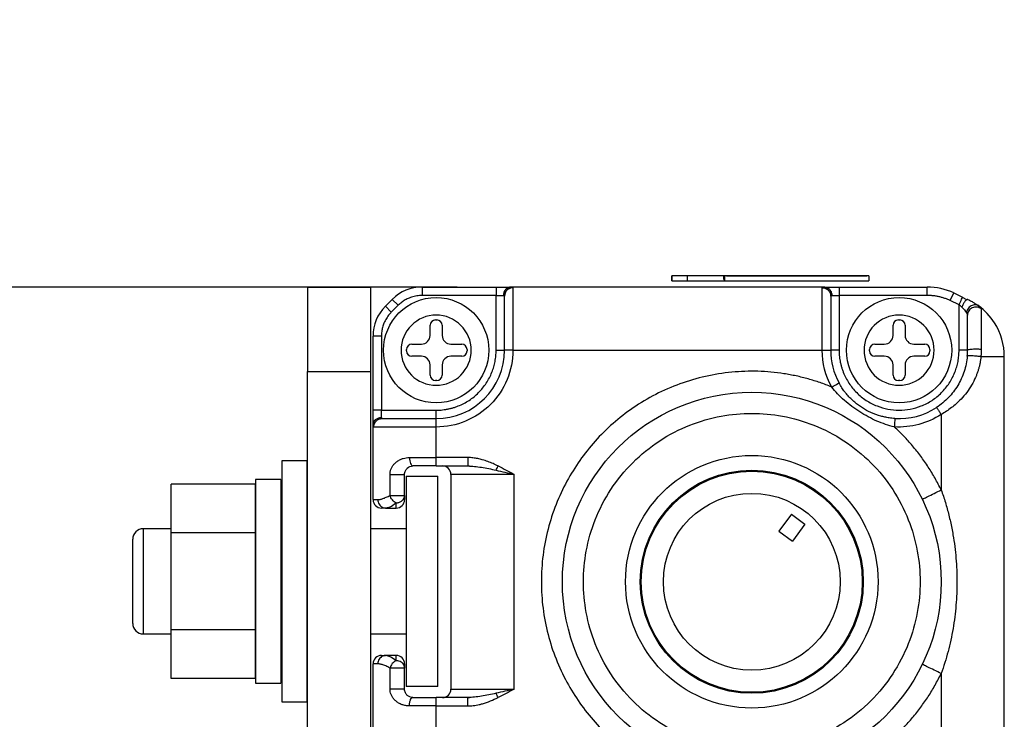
# Model space of a CAD drawing. Header units: inches. Extents: x 0.2 to 10.8, y 0.2 to 8.2.
# Tile 5 of 24: x 2.159 to 3.08, y 1.698 to 2.352. Entities that reach past the tile are written whole.
import ezdxf

# ---------------------------------------------------------------- set-up
doc = ezdxf.new("R2010")
doc.units = ezdxf.units.IN
doc.header["$MEASUREMENT"] = 0
doc.layers.add('DIMENSIONS', color=140, linetype='Continuous', lineweight=25)
doc.styles.add('SLDTEXTSTYLE0', font='TXT', dxfattribs={"width": 0.7})
doc.dimstyles.new('SLDDIMSTYLE4', dxfattribs={"dimtxt": 0.084961, "dimasz": 0.13, "dimexe": 0, "dimexo": 0.0625, "dimgap": 0.02124, "dimtad": 0, "dimtih": 1, "dimtoh": 1, "dimlfac": 2, "dimrnd": 1e-09, "dimzin": 4, "dimdsep": 46, "dimtxsty": 'SLDTEXTSTYLE0', "dimsah": 1, "dimcen": 0.09, "dimadec": 0, "dimazin": 1, "dimtfac": 1, "dimtmove": 0, "dimatfit": 0, "dimfxl": 0, "dimfrac": 2, "dimtolj": 1, "dimtzin": 12, "dimarcsym": 0})

# ---------------------------------------------------------------- blocks, each defined once
blk = doc.blocks.new('_D_4')
at = {"layer": 'DIMENSIONS'}
for p, q in [((1.65972, 2.10179), (1.65972, 2.35179)), ((2.56874, 2.10179), (1.53472, 2.10179)), ((1.53348, 1.85828), (1.50495, 1.85828)), ((1.50495, 1.85828), (1.50495, 1.72324)), ((1.78595, 1.85828), (1.81448, 1.85828)), ((1.81448, 1.85828), (1.81448, 1.72324)), ((1.50495, 1.72324), (1.53348, 1.72324)), ((1.81448, 1.72324), (1.78595, 1.72324)), ((2.56874, 1.5506), (1.53472, 1.5506)), ((1.65972, 1.5506), (1.65972, 1.3006))]:
    blk.add_line(p, q, dxfattribs=at)
for points in [[(1.65972, 2.10179), (1.67972, 2.23179), (1.63972, 2.23179)], [(1.65972, 1.5506), (1.63972, 1.4206), (1.67972, 1.4206)]]:
    blk.add_solid(points, dxfattribs=at)
at = {"layer": 'DIMENSIONS', "char_height": 0.083333, "attachment_point": 1, "style": 'SLDTEXTSTYLE0'}
for s, insert in [('1.10', (1.53348, 1.98472)), ('28.0', (1.53348, 1.83067))]:
    blk.add_mtext(s, dxfattribs=dict(at, insert=insert))

msp = doc.modelspace()

# ---------------------------------------------------------------- linework, layer by layer
for p, q in [((2.76936, 2.10765), (2.76936, 2.11213)), ((2.76951, 2.11213), (2.76936, 2.11213)), ((2.76951, 2.11213), (2.76951, 2.10765)), ((2.78384, 2.11213), (2.76951, 2.11213)), ((2.78384, 2.11213), (2.78384, 2.10765)), ((2.81803, 2.11213), (2.78384, 2.11213)), ((2.81803, 2.10884), (2.81803, 2.11225)), ((2.95377, 2.11225), (2.81803, 2.11225)), ((2.81902, 2.10765), (2.81902, 2.11213)), ((2.95377, 2.11213), (2.81902, 2.11213)), ((2.82049, 2.11221), (2.82049, 2.11213)), ((2.8207, 2.11221), (2.82049, 2.11221)), ((2.8207, 2.11221), (2.8207, 2.11213)), ((2.8207, 2.11221), (2.95184, 2.11221)), ((2.95184, 2.11221), (2.95184, 2.11213)), ((2.95377, 2.11213), (2.95377, 2.11225)), ((2.95377, 2.11213), (2.95377, 2.10765)), ((2.42858, 2.10169), (2.48764, 2.10169)), ((2.42858, 2.10169), (2.42858, 2.02295)), ((2.48764, 2.10169), (2.48764, 2.02295)), ((2.53578, 2.10179), (2.53578, 2.09391)), ((2.53578, 2.10179), (2.60511, 2.10179)), ((2.60511, 2.10179), (2.60511, 2.09391)), ((2.61765, 2.10106), (2.61623, 2.10124)), ((2.91233, 2.10179), (2.61874, 2.10179)), ((2.62085, 2.10108), (2.62085, 2.04273)), ((2.76951, 2.10765), (2.76936, 2.10765)), ((2.76951, 2.10765), (2.78384, 2.10765)), ((2.78384, 2.10765), (2.81902, 2.10765)), ((2.81803, 2.10884), (2.81902, 2.10884)), ((2.81902, 2.10765), (2.95377, 2.10765)), ((2.91022, 2.04273), (2.91022, 2.10108)), ((2.91484, 2.10123), (2.91344, 2.10106)), ((2.92597, 2.10179), (2.92597, 2.09391)), ((2.92597, 2.10179), (3.00835, 2.10179)), ((3.00835, 2.09391), (3.00835, 2.10179)), ((2.60511, 2.09391), (2.53578, 2.09391)), ((2.60511, 2.04273), (2.60511, 2.09391)), ((2.60511, 2.09391), (2.61193, 2.09391)), ((2.61332, 2.0967), (2.61356, 2.09624)), ((2.91752, 2.09622), (2.91777, 2.09666)), ((2.91915, 2.09391), (2.92597, 2.09391)), ((2.92597, 2.09391), (2.92597, 2.04273)), ((3.00835, 2.09391), (2.92597, 2.09391)), ((3.02998, 2.08912), (3.03331, 2.09625)), ((3.03331, 2.09625), (3.0415, 2.09243)), ((3.04129, 2.09197), (3.0415, 2.09243)), ((3.04536, 2.08993), (3.0413, 2.09206)), ((3.04536, 2.08993), (3.0413, 2.09206)), ((2.50794, 2.09025), (2.50148, 2.08379)), ((2.50705, 2.07822), (2.50148, 2.08379)), ((2.51351, 2.08469), (2.50705, 2.07822)), ((2.51351, 2.08469), (2.50794, 2.09025)), ((3.03818, 2.08529), (3.02998, 2.08912)), ((3.03818, 2.04273), (3.03818, 2.08529)), ((3.05746, 2.08329), (3.05561, 2.08469)), ((3.04603, 2.07553), (3.04628, 2.07725)), ((2.54338, 2.05656), (2.54338, 2.0661)), ((2.5483, 2.07103), (2.54971, 2.07103)), ((2.55463, 2.0661), (2.55463, 2.05656)), ((2.97645, 2.05656), (2.97645, 2.0661)), ((2.98137, 2.07103), (2.98278, 2.07103)), ((2.9877, 2.0661), (2.9877, 2.05656)), ((2.49782, 2.05595), (2.48995, 2.05595)), ((2.48995, 1.98663), (2.48995, 2.05595)), ((2.49782, 2.05595), (2.49782, 1.98663)), ((2.52622, 2.04836), (2.53517, 2.04836)), ((2.56283, 2.04836), (2.57297, 2.04836)), ((2.95929, 2.04836), (2.96824, 2.04836)), ((2.9959, 2.04836), (3.00604, 2.04836)), ((2.5213, 2.04202), (2.5213, 2.04344)), ((2.53517, 2.0371), (2.52622, 2.0371)), ((2.57297, 2.0371), (2.56283, 2.0371)), ((2.57789, 2.04344), (2.57789, 2.04202)), ((2.60511, 2.04273), (2.61298, 2.04273)), ((2.62085, 2.04273), (2.61298, 2.04273)), ((2.62085, 2.04273), (2.91022, 2.04273)), ((2.91022, 2.04273), (2.9181, 2.04273)), ((2.92597, 2.04273), (2.9181, 2.04273)), ((2.95437, 2.04202), (2.95437, 2.04344)), ((2.96824, 2.0371), (2.95929, 2.0371)), ((3.00604, 2.0371), (2.9959, 2.0371)), ((3.01096, 2.04344), (3.01096, 2.04202)), ((3.04605, 2.04273), (3.03818, 2.04273)), ((3.0805, 1.61576), (3.0805, 2.03663)), ((2.54338, 2.01936), (2.54338, 2.0289)), ((2.55463, 2.0289), (2.55463, 2.01936)), ((2.97645, 2.01936), (2.97645, 2.0289)), ((2.9877, 2.0289), (2.9877, 2.01936)), ((2.42858, 1.64893), (2.42858, 2.02295)), ((2.42858, 2.02295), (2.48764, 2.02295)), ((2.48764, 2.02295), (2.48764, 1.62925)), ((2.54971, 2.01443), (2.5483, 2.01443)), ((2.98278, 2.01443), (2.98137, 2.01443)), ((2.49782, 1.98663), (2.48995, 1.98663)), ((2.49782, 1.98663), (2.549, 1.98663)), ((2.49782, 1.97981), (2.49782, 1.98663)), ((2.549, 1.97875), (2.549, 1.98663)), ((3.02144, 1.98263), (3.02144, 1.912)), ((2.48995, 1.90297), (2.48995, 1.97299)), ((2.49004, 1.97215), (2.48995, 1.97299)), ((2.49049, 1.9755), (2.49067, 1.97409)), ((2.49555, 1.97819), (2.49505, 1.97843)), ((2.49552, 1.97817), (2.49843, 1.97875)), ((2.549, 1.97088), (2.549, 1.97875)), ((2.549, 1.97088), (2.49065, 1.97088)), ((2.549, 1.94234), (2.549, 1.97088)), ((2.42793, 1.93915), (2.40463, 1.93915)), ((2.40463, 1.93915), (2.40463, 1.71406)), ((2.42793, 1.93915), (2.42793, 1.71406)), ((2.52402, 1.94234), (2.549, 1.94234)), ((2.57871, 1.94234), (2.549, 1.94234)), ((2.549, 1.93446), (2.549, 1.94234)), ((2.549, 1.93446), (2.57871, 1.93446)), ((2.57856, 1.935), (2.58182, 1.93436)), ((2.50585, 1.90691), (2.50585, 1.92659)), ((2.50585, 1.92659), (2.51948, 1.92659)), ((2.51948, 1.90691), (2.51948, 1.92659)), ((2.62184, 1.92659), (2.56278, 1.92659)), ((2.56278, 1.92659), (2.56278, 1.7258)), ((2.62184, 1.7258), (2.62184, 1.92659)), ((2.37975, 1.91752), (2.30101, 1.91752)), ((2.30101, 1.87206), (2.30101, 1.91752)), ((2.37975, 1.91752), (2.37975, 1.87206)), ((2.40376, 1.92183), (2.38009, 1.92183)), ((2.38009, 1.92183), (2.38009, 1.73137)), ((2.40376, 1.92183), (2.40376, 1.8266)), ((2.5211, 1.92503), (2.55063, 1.92503)), ((2.5211, 1.92503), (2.5211, 1.72818)), ((2.55063, 1.72818), (2.55063, 1.92503)), ((2.50585, 1.90691), (2.51948, 1.90691)), ((2.48995, 1.90297), (2.49449, 1.90297)), ((2.49902, 1.89565), (2.50231, 1.89526)), ((2.50176, 1.89509), (2.50277, 1.8954)), ((2.50176, 1.89509), (2.5116, 1.89509)), ((2.88128, 1.88942), (2.86957, 1.8736)), ((2.88128, 1.88942), (2.89394, 1.88006)), ((2.89394, 1.88006), (2.88223, 1.86423)), ((2.30101, 1.87581), (2.27504, 1.87581)), ((2.27504, 1.87581), (2.27504, 1.77739)), ((2.37975, 1.87206), (2.30101, 1.87206)), ((2.30101, 1.78114), (2.30101, 1.87206)), ((2.38009, 1.87581), (2.37975, 1.87581)), ((2.37975, 1.87206), (2.37975, 1.78114)), ((2.40463, 1.87581), (2.40376, 1.87581)), ((2.42858, 1.87581), (2.42793, 1.87581)), ((2.5211, 1.87581), (2.48764, 1.87581)), ((2.86957, 1.8736), (2.88223, 1.86423)), ((2.40376, 1.8266), (2.40376, 1.73137)), ((2.37975, 1.78114), (2.30101, 1.78114)), ((2.30101, 1.73568), (2.30101, 1.78114)), ((2.37975, 1.78114), (2.37975, 1.73568)), ((2.27504, 1.77739), (2.30101, 1.77739)), ((2.37975, 1.77739), (2.38009, 1.77739)), ((2.40376, 1.77739), (2.40463, 1.77739)), ((2.42793, 1.77739), (2.42858, 1.77739)), ((2.48764, 1.77739), (2.5211, 1.77739)), ((2.50231, 1.75713), (2.49902, 1.75674)), ((2.50277, 1.75699), (2.50176, 1.7573)), ((2.5116, 1.7573), (2.50176, 1.7573)), ((2.49449, 1.74942), (2.48995, 1.74942)), ((2.48995, 1.6794), (2.48995, 1.74942)), ((2.50585, 1.7258), (2.50585, 1.74548)), ((2.51449, 1.74548), (2.50585, 1.74548)), ((2.51948, 1.74548), (2.51449, 1.74548)), ((2.51948, 1.7258), (2.51948, 1.74548)), ((2.37975, 1.73568), (2.30101, 1.73568)), ((3.02144, 1.74039), (3.02144, 1.66976)), ((2.38009, 1.73137), (2.40376, 1.73137)), ((2.55063, 1.72818), (2.5211, 1.72818)), ((2.56278, 1.7258), (2.62184, 1.7258)), ((2.40463, 1.71406), (2.42793, 1.71406)), ((2.549, 1.71005), (2.549, 1.71793)), ((2.57871, 1.71793), (2.549, 1.71793)), ((2.58187, 1.71803), (2.57871, 1.71738)), ((2.549, 1.71005), (2.52402, 1.71005)), ((2.549, 1.68151), (2.549, 1.71005)), ((2.549, 1.71005), (2.57871, 1.71005))]:
    msp.add_line(p, q)
for centre, radius in [((2.549, 2.04273), 0.04921), ((2.98207, 2.04273), 0.04921), ((2.84428, 1.82619), 0.17717), ((2.84428, 1.82619), 0.11811), ((2.84428, 1.82619), 0.10433), ((2.84428, 1.82619), 0.10335), ((2.84428, 1.82619), 0.08268)]:
    msp.add_circle(centre, radius)
for centre, radius, start, end in [((2.53578, 2.06242), 0.03937, 90, 135), ((3.00835, 2.04273), 0.05906, 65, 90), ((2.52932, 2.05595), 0.03937, 135, 180), ((3.02144, 2.03663), 0.05906, 32.5, 53.60188), ((2.5483, 2.0661), 0.00492, 90, 180), ((2.54971, 2.0661), 0.00492, 0, 90), ((2.98137, 2.0661), 0.00492, 90, 180), ((2.98278, 2.0661), 0.00492, 0, 90), ((3.02144, 2.03663), 0.05906, 0, 32.5), ((2.53517, 2.05656), 0.0082, 270, 0), ((2.56283, 2.05656), 0.0082, 180, 270), ((2.96824, 2.05656), 0.0082, 270, 0), ((2.9959, 2.05656), 0.0082, 180, 270), ((2.52622, 2.04344), 0.00492, 90, 180), ((2.57297, 2.04344), 0.00492, 0, 90), ((2.95929, 2.04344), 0.00492, 90, 180), ((3.00604, 2.04344), 0.00492, 0, 90), ((2.52622, 2.04202), 0.00492, 180, 270), ((2.53517, 2.0289), 0.0082, 0, 90), ((2.549, 2.04273), 0.06398, 270, 360), ((2.56283, 2.0289), 0.0082, 90, 180), ((2.57297, 2.04202), 0.00492, 270, 0), ((2.98207, 2.04273), 0.06398, 180, 208.62317), ((2.95929, 2.04202), 0.00492, 180, 270), ((2.96824, 2.0289), 0.0082, 0, 90), ((2.9959, 2.0289), 0.0082, 90, 180), ((3.00604, 2.04202), 0.00492, 270, 0), ((2.5483, 2.01936), 0.00492, 180, 270), ((2.54971, 2.01936), 0.00492, 270, 0), ((2.98137, 2.01936), 0.00492, 180, 270), ((2.98278, 2.01936), 0.00492, 270, 0), ((2.98207, 2.04273), 0.06398, 266.43444, 303.22617), ((2.55491, 1.92659), 0.00787, 0, 90), ((2.49782, 1.90297), 0.00787, 180, 270), ((2.5116, 1.90297), 0.00787, 270, 0), ((2.27504, 1.86597), 0.00984, 90, 180), ((2.27504, 1.78723), 0.00984, 180, 270), ((2.49782, 1.74942), 0.00787, 90.00005, 180), ((2.5116, 1.74942), 0.00787, 0, 90), ((2.55491, 1.7258), 0.00787, 270.0003, 0)]:
    msp.add_arc(centre, radius, start, end)
for points, knots in [([(2.60511, 2.10179), (2.60566, 2.10179), (2.60676, 2.10179), (2.60838, 2.10179), (2.60997, 2.10179), (2.61151, 2.10179), (2.61371, 2.10179), (2.61643, 2.10179), (2.61797, 2.10179), (2.61874, 2.10179)], [0, 0, 0, 0, 0.100742, 0.200056, 0.299052, 0.39885, 0.500544, 0.749527, 1, 1, 1, 1]), ([(2.61874, 2.10178), (2.61794, 2.10178), (2.61707, 2.10162), (2.61539, 2.10085), (2.61459, 2.10025), (2.61326, 2.09871), (2.61274, 2.09778), (2.61207, 2.09584), (2.61192, 2.09484), (2.61192, 2.09391)], [0, 0, 0, 0, 0.25, 0.25, 0.5, 0.5, 0.75, 0.75, 1, 1, 1, 1]), ([(2.62085, 2.10108), (2.61993, 2.10108), (2.61892, 2.10091), (2.61699, 2.10016), (2.61605, 2.09956), (2.61452, 2.09804), (2.61392, 2.09712), (2.61315, 2.09521), (2.61298, 2.09422), (2.61298, 2.0933)], [0, 0, 0, 0, 0.25, 0.25, 0.5, 0.5, 0.75, 0.75, 1, 1, 1, 1]), ([(2.6195, 2.10171), (2.61918, 2.10169), (2.61838, 2.10165), (2.61712, 2.10124), (2.61577, 2.10054), (2.615, 2.09983), (2.61462, 2.09947)], [0, 0, 0, 0, 0.178447, 0.442792, 0.718371, 1, 1, 1, 1]), ([(2.61874, 2.10179), (2.61901, 2.10178), (2.61954, 2.10177), (2.62012, 2.10169), (2.62055, 2.10156), (2.62081, 2.10136), (2.62084, 2.10118), (2.62085, 2.10108)], [0, 0, 0, 0, 0.198461, 0.395919, 0.594162, 0.794955, 1, 1, 1, 1]), ([(2.91022, 2.10108), (2.91024, 2.10118), (2.91027, 2.10136), (2.91053, 2.10156), (2.91096, 2.10169), (2.91154, 2.10177), (2.91207, 2.10178), (2.91233, 2.10179)], [0, 0, 0, 0, 0.2050479, 0.4058428, 0.6040852, 0.8015418, 1, 1, 1, 1]), ([(2.91022, 2.10108), (2.91115, 2.10108), (2.91215, 2.10091), (2.91409, 2.10016), (2.91502, 2.09956), (2.91656, 2.09804), (2.91716, 2.09712), (2.91793, 2.09521), (2.9181, 2.09422), (2.9181, 2.0933)], [0, 0, 0, 0, 0.25, 0.25, 0.5, 0.5, 0.75, 0.75, 1, 1, 1, 1]), ([(2.91648, 2.09944), (2.91609, 2.0998), (2.91532, 2.10053), (2.91397, 2.10124), (2.9127, 2.10165), (2.9119, 2.10169), (2.91157, 2.10171)], [0, 0, 0, 0, 0.281413, 0.556846, 0.821045, 1, 1, 1, 1]), ([(2.91233, 2.10179), (2.91262, 2.10179), (2.9132, 2.10179), (2.91424, 2.10179), (2.9154, 2.10179), (2.91669, 2.10179), (2.91876, 2.10179), (2.92184, 2.10179), (2.92459, 2.10179), (2.92597, 2.10179)], [0, 0, 0, 0, 0.100742, 0.200056, 0.299052, 0.39885, 0.500544, 0.749527, 1, 1, 1, 1]), ([(2.91233, 2.10178), (2.91314, 2.10178), (2.914, 2.10162), (2.91568, 2.10085), (2.91649, 2.10025), (2.91782, 2.09871), (2.91834, 2.09778), (2.91901, 2.09584), (2.91915, 2.09484), (2.91915, 2.09391)], [0, 0, 0, 0, 0.25, 0.25, 0.5, 0.5, 0.75, 0.75, 1, 1, 1, 1]), ([(2.53578, 2.09391), (2.53495, 2.09389), (2.5333, 2.09386), (2.53085, 2.09356), (2.52843, 2.09308), (2.52605, 2.0924), (2.52321, 2.09135), (2.51999, 2.08977), (2.51654, 2.0875), (2.51452, 2.08563), (2.51351, 2.08469)], [0, 0, 0, 0, 0.100578, 0.200254, 0.299651, 0.399396, 0.500109, 0.667129, 0.832791, 1, 1, 1, 1]), ([(2.61291, 2.09358), (2.61295, 2.09406), (2.61301, 2.09505), (2.61348, 2.09651), (2.61422, 2.09793), (2.61494, 2.09873), (2.61531, 2.09914)], [0, 0, 0, 0, 0.233004, 0.480024, 0.737315, 1, 1, 1, 1]), ([(2.61298, 2.04273), (2.61298, 2.05494), (2.61298, 2.06675), (2.61298, 2.08529), (2.61298, 2.09142), (2.61298, 2.0933)], [0, 0, 0, 0, 0.5, 0.5, 1, 1, 1, 1]), ([(2.9158, 2.09911), (2.91616, 2.0987), (2.91689, 2.09789), (2.91762, 2.09646), (2.91808, 2.09499), (2.91814, 2.09399), (2.91816, 2.09351)], [0, 0, 0, 0, 0.263008, 0.520423, 0.767336, 1, 1, 1, 1]), ([(2.9181, 2.0933), (2.9181, 2.09142), (2.9181, 2.08529), (2.9181, 2.06675), (2.9181, 2.05494), (2.9181, 2.04273)], [0, 0, 0, 0, 0.5, 0.5, 1, 1, 1, 1]), ([(3.02998, 2.08912), (3.029, 2.08955), (3.02705, 2.09042), (3.02403, 2.09149), (3.02098, 2.09238), (3.01789, 2.09306), (3.01475, 2.09355), (3.01156, 2.09386), (3.00943, 2.09389), (3.00835, 2.09391)], [0, 0, 0, 0, 0.144264, 0.287124, 0.429136, 0.570864, 0.712876, 0.855736, 1, 1, 1, 1]), ([(3.03818, 2.08529), (3.03861, 2.08623), (3.03949, 2.08811), (3.04056, 2.09041), (3.04119, 2.09176), (3.04128, 2.09195), (3.04129, 2.09197)], [0, 0, 0, 0, 0.316821, 0.633643, 0.950464, 1, 1, 1, 1]), ([(3.04533, 2.08992), (3.0453, 2.08991), (3.04504, 2.0898), (3.04445, 2.08924), (3.04359, 2.08828), (3.04273, 2.08705), (3.04169, 2.08533), (3.04104, 2.08391), (3.04063, 2.08301)], [0, 0, 0, 0, 0.024346, 0.200781, 0.376863, 0.548153, 0.710896, 1, 1, 1, 1]), ([(3.05649, 2.08416), (3.05571, 2.08473), (3.05465, 2.08516), (3.05216, 2.08525), (3.05074, 2.08489), (3.0482, 2.08342), (3.04711, 2.08232), (3.04561, 2.08003), (3.04518, 2.07885), (3.045, 2.07782)], [0, 0, 0, 0, 0.25, 0.25, 0.5, 0.5, 0.75, 0.75, 1, 1, 1, 1]), ([(3.0464, 2.09015), (3.04625, 2.09019), (3.04595, 2.09027), (3.04553, 2.09003), (3.04533, 2.08992)], [0, 0, 0, 0, 0.526124, 1, 1, 1, 1]), ([(3.05892, 2.08135), (3.05778, 2.08228), (3.05636, 2.08287), (3.05342, 2.08323), (3.0519, 2.08299), (3.04922, 2.08174), (3.04807, 2.08074), (3.04648, 2.07829), (3.04605, 2.07684), (3.04605, 2.07539)], [0, 0, 0, 0, 0.25, 0.25, 0.5, 0.5, 0.75, 0.75, 1, 1, 1, 1]), ([(3.0464, 2.09015), (3.04695, 2.08989), (3.04804, 2.08937), (3.04958, 2.08855), (3.05105, 2.08773), (3.0528, 2.08668), (3.05472, 2.08543), (3.05591, 2.08458), (3.05649, 2.08416)], [0, 0, 0, 0, 0.135452, 0.269373, 0.402527, 0.535692, 0.774726, 1, 1, 1, 1]), ([(3.05649, 2.08416), (3.05687, 2.08386), (3.05763, 2.08328), (3.0581, 2.08278), (3.05833, 2.08253)], [0, 0, 0, 0, 0.505899, 1, 1, 1, 1]), ([(3.05833, 2.08253), (3.0585, 2.08231), (3.05885, 2.08186), (3.0589, 2.08152), (3.05892, 2.08135)], [0, 0, 0, 0, 0.501531, 1, 1, 1, 1]), ([(2.50705, 2.07822), (2.50647, 2.07762), (2.50533, 2.07643), (2.50381, 2.07448), (2.50244, 2.07243), (2.50123, 2.07027), (2.49996, 2.06752), (2.49881, 2.06413), (2.49797, 2.06008), (2.49787, 2.05733), (2.49782, 2.05595)], [0, 0, 0, 0, 0.100578, 0.200254, 0.299651, 0.399396, 0.500109, 0.667129, 0.832791, 1, 1, 1, 1]), ([(2.549, 2.07554), (2.5577, 2.07554), (2.56605, 2.07208), (2.57836, 2.05978), (2.58181, 2.05143), (2.58181, 2.03403), (2.57836, 2.02568), (2.56605, 2.01338), (2.5577, 2.00992), (2.5403, 2.00992), (2.53196, 2.01338), (2.51965, 2.02568), (2.5162, 2.03403), (2.5162, 2.05143), (2.51965, 2.05978), (2.53196, 2.07208), (2.5403, 2.07554), (2.549, 2.07554)], [0, 0, 0, 0, 0.125, 0.125, 0.25, 0.25, 0.375, 0.375, 0.5, 0.5, 0.625, 0.625, 0.75, 0.75, 0.875, 0.875, 1, 1, 1, 1]), ([(2.98207, 2.07554), (2.99078, 2.07554), (2.99912, 2.07208), (3.01143, 2.05978), (3.01488, 2.05143), (3.01488, 2.03403), (3.01143, 2.02568), (2.99912, 2.01338), (2.99078, 2.00992), (2.97337, 2.00992), (2.96503, 2.01338), (2.95272, 2.02568), (2.94927, 2.03403), (2.94927, 2.05143), (2.95272, 2.05978), (2.96503, 2.07208), (2.97337, 2.07554), (2.98207, 2.07554)], [0, 0, 0, 0, 0.125, 0.125, 0.25, 0.25, 0.375, 0.375, 0.5, 0.5, 0.625, 0.625, 0.75, 0.75, 0.875, 0.875, 1, 1, 1, 1]), ([(3.04605, 2.04273), (3.04605, 2.05071), (3.04605, 2.05811), (3.04605, 2.06979), (3.04605, 2.07378), (3.04605, 2.07539)], [0, 0, 0, 0, 0.5, 0.5, 1, 1, 1, 1]), ([(3.05892, 2.08135), (3.05892, 2.08113), (3.05892, 2.08066), (3.05892, 2.07967), (3.05892, 2.07838), (3.05892, 2.07637), (3.05891, 2.07316), (3.05892, 2.06899), (3.05892, 2.06462), (3.05892, 2.0608), (3.05892, 2.05661), (3.05892, 2.05271), (3.05892, 2.04832), (3.05892, 2.04543), (3.05892, 2.04367)], [0, 0, 0, 0, 0.056344, 0.115382, 0.177821, 0.244169, 0.362089, 0.499959, 0.581906, 0.674603, 0.750989, 0.840669, 0.903317, 1, 1, 1, 1]), ([(2.62085, 2.04273), (2.62085, 2.02367), (2.61328, 2.0054), (2.58634, 1.97845), (2.56806, 1.97088), (2.549, 1.97088)], [0, 0, 0, 0, 0.5, 0.5, 1, 1, 1, 1]), ([(2.549, 1.98663), (2.55002, 1.98664), (2.55204, 1.98667), (2.55505, 1.98692), (2.55804, 1.98732), (2.56099, 1.98789), (2.56392, 1.98861), (2.56681, 1.9895), (2.57229, 1.9915), (2.58003, 1.99549), (2.58894, 2.00279), (2.59624, 2.0117), (2.60058, 2.02011), (2.60297, 2.02706), (2.6042, 2.0322), (2.60497, 2.03743), (2.60506, 2.04096), (2.60511, 2.04273)], [0, 0, 0, 0, 0.03455, 0.068854, 0.103011, 0.137123, 0.17129, 0.205613, 0.240191, 0.37005, 0.500029, 0.629887, 0.759866, 0.820148, 0.879904, 0.939674, 1, 1, 1, 1]), ([(2.92597, 2.04273), (2.92599, 2.04172), (2.92602, 2.03969), (2.92627, 2.03668), (2.92667, 2.0337), (2.92723, 2.03074), (2.92796, 2.02782), (2.92884, 2.02492), (2.93085, 2.01944), (2.93484, 2.0117), (2.94213, 2.00279), (2.95104, 1.99549), (2.96102, 1.99035), (2.9715, 1.98728), (2.98207, 1.9863), (2.99265, 1.98728), (3.00312, 1.99035), (3.0131, 1.99549), (3.02201, 2.00279), (3.02931, 2.0117), (3.03365, 2.02011), (3.03604, 2.02706), (3.03727, 2.0322), (3.03804, 2.03743), (3.03813, 2.04096), (3.03818, 2.04273)], [0, 0, 0, 0, 0.01728, 0.034437, 0.051521, 0.068582, 0.08567, 0.102837, 0.120131, 0.18508, 0.250089, 0.315037, 0.380046, 0.440001, 0.500014, 0.559969, 0.619983, 0.684931, 0.74994, 0.814889, 0.879897, 0.910047, 0.939934, 0.969828, 1, 1, 1, 1]), ([(3.04582, 2.03729), (3.04539, 2.03232), (3.04439, 2.02744), (3.04137, 2.01822), (3.03936, 2.01385), (3.03445, 2.00568), (3.03154, 2.00187), (3.0249, 1.99496), (3.02116, 1.99185), (3.01713, 1.98921)], [0, 0, 0, 0, 0.25, 0.25, 0.5, 0.5, 0.75, 0.75, 1, 1, 1, 1]), ([(3.05862, 2.03662), (3.05851, 2.03566), (3.0583, 2.03371), (3.05779, 2.0308), (3.05716, 2.0279), (3.05638, 2.02498), (3.05545, 2.02207), (3.05379, 2.01764), (3.05104, 2.0118), (3.04671, 2.00492), (3.04154, 1.99847), (3.03624, 1.99321), (3.03112, 1.98896), (3.02642, 1.98558), (3.0231, 1.98361), (3.02144, 1.98263)], [0, 0, 0, 0, 0.042158, 0.084824, 0.128135, 0.172222, 0.217211, 0.263217, 0.381621, 0.505118, 0.626792, 0.749438, 0.833624, 0.917023, 1, 1, 1, 1]), ([(3.05862, 2.03662), (3.05771, 2.03675), (3.05647, 2.0369), (3.05351, 2.03719), (3.05181, 2.03732), (3.04883, 2.03748), (3.0476, 2.0375), (3.04611, 2.03745), (3.04583, 2.03738), (3.04582, 2.03729)], [0, 0, 0, 0, 0.25, 0.25, 0.5, 0.5, 0.75, 0.75, 1, 1, 1, 1]), ([(3.04605, 2.04273), (3.04605, 2.04291), (3.04633, 2.04313), (3.04782, 2.04353), (3.04906, 2.04372), (3.05206, 2.04394), (3.05378, 2.04397), (3.05676, 2.04389), (3.058, 2.04379), (3.05892, 2.04367)], [0, 0, 0, 0, 0.25, 0.25, 0.5, 0.5, 0.75, 0.75, 1, 1, 1, 1]), ([(3.05892, 2.04367), (3.05891, 2.04252), (3.05889, 2.04018), (3.05871, 2.03782), (3.05862, 2.03662)], [0, 0, 0, 0, 0.49033, 1, 1, 1, 1]), ([(3.0805, 2.03663), (3.0805, 2.03662), (3.07852, 2.03662), (3.07098, 2.03662), (3.06543, 2.03662), (3.05862, 2.03662)], [0, 0, 0, 0, 0.5, 0.5, 1, 1, 1, 1]), ([(2.91901, 2.00831), (2.9172, 2.00903), (2.9136, 2.01047), (2.90813, 2.01243), (2.90262, 2.01424), (2.89706, 2.01587), (2.89145, 2.01734), (2.88579, 2.01865), (2.88009, 2.01979), (2.86824, 2.0218), (2.85004, 2.02348), (2.82539, 2.02265), (2.80085, 2.01875), (2.77693, 2.01172), (2.75416, 2.0018), (2.73318, 1.9893), (2.71415, 1.97454), (2.69206, 1.95267), (2.66927, 1.92036), (2.65158, 1.87544), (2.64532, 1.82619), (2.65158, 1.77695), (2.66927, 1.73203), (2.69206, 1.69972), (2.71415, 1.67785), (2.73318, 1.6631), (2.75415, 1.65059), (2.77693, 1.64068), (2.80085, 1.63364), (2.82538, 1.62974), (2.85003, 1.62891), (2.87017, 1.63077), (2.8858, 1.63365), (2.89707, 1.63644), (2.90818, 1.63985), (2.91539, 1.64267), (2.91901, 1.64408)], [0, 0, 0, 0, 0.007556, 0.015093, 0.022617, 0.030135, 0.037653, 0.045178, 0.052717, 0.060276, 0.091965, 0.123668, 0.156034, 0.188413, 0.220438, 0.252475, 0.283201, 0.31394, 0.373214, 0.435617, 0.500003, 0.564389, 0.626792, 0.686067, 0.716792, 0.747531, 0.779555, 0.811593, 0.843959, 0.876339, 0.908028, 0.939731, 0.954822, 0.969862, 0.984904, 1, 1, 1, 1]), ([(2.91901, 2.00831), (2.92081, 2.0093), (2.92261, 2.01028), (2.92517, 2.01168), (2.92592, 2.01208), (2.92592, 2.01208)], [0, 0, 0, 0, 0.5, 0.5, 1, 1, 1, 1]), ([(2.97761, 1.97102), (2.97215, 1.97223), (2.96665, 1.97411), (2.95583, 1.97886), (2.95048, 1.98175), (2.94022, 1.98828), (2.93534, 1.99191), (2.92645, 1.99969), (2.92241, 2.00388), (2.91901, 2.00831)], [0, 0, 0, 0, 0.25, 0.25, 0.5, 0.5, 0.75, 0.75, 1, 1, 1, 1]), ([(2.9781, 1.97888), (2.9772, 1.97894), (2.97547, 1.97907), (2.973, 1.97939), (2.97073, 1.97975), (2.96867, 1.98016), (2.96682, 1.98059), (2.96241, 1.98174), (2.95589, 1.9841), (2.94762, 1.98857), (2.9401, 1.99414), (2.93479, 1.99944), (2.93102, 2.00411), (2.92842, 2.00774), (2.92679, 2.01056), (2.92592, 2.01208)], [0, 0, 0, 0, 0.041611, 0.080156, 0.115684, 0.14824, 0.177855, 0.204561, 0.360734, 0.500434, 0.638367, 0.792534, 0.849625, 0.918678, 1, 1, 1, 1]), ([(2.48995, 1.97299), (2.48995, 1.97328), (2.48995, 1.97386), (2.48995, 1.9749), (2.48995, 1.97605), (2.48995, 1.97734), (2.48995, 1.97942), (2.48995, 1.9825), (2.48995, 1.98525), (2.48995, 1.98663)], [0, 0, 0, 0, 0.100742, 0.200056, 0.299052, 0.39885, 0.500544, 0.749527, 1, 1, 1, 1]), ([(2.84428, 1.98367), (2.83467, 1.98367), (2.81489, 1.98186), (2.78554, 1.97342), (2.75732, 1.9588), (2.73213, 1.93834), (2.71167, 1.91316), (2.69705, 1.88494), (2.68861, 1.85558), (2.68592, 1.82619), (2.68861, 1.7968), (2.69705, 1.76745), (2.71167, 1.73923), (2.73213, 1.71405), (2.75732, 1.69359), (2.78554, 1.67897), (2.81489, 1.67053), (2.84428, 1.66783), (2.87367, 1.67053), (2.90302, 1.67897), (2.93124, 1.69359), (2.95643, 1.71405), (2.97689, 1.73923), (2.99151, 1.76745), (2.99994, 1.7968), (3.00264, 1.82619), (2.99994, 1.85558), (2.99151, 1.88494), (2.97689, 1.91316), (2.95643, 1.93834), (2.93124, 1.9588), (2.90302, 1.97342), (2.87367, 1.98186), (2.85388, 1.98367), (2.84428, 1.98367)], [0, 0, 0, 0, 0.029129, 0.060003, 0.09216, 0.125, 0.15784, 0.189997, 0.220871, 0.25, 0.279129, 0.310003, 0.34216, 0.375, 0.40784, 0.439997, 0.470871, 0.5, 0.529129, 0.560003, 0.59216, 0.625, 0.65784, 0.689997, 0.720871, 0.75, 0.779129, 0.810003, 0.84216, 0.875, 0.90784, 0.939997, 0.970871, 1, 1, 1, 1]), ([(3.01713, 1.98921), (3.01713, 1.98921), (3.0172, 1.98911), (3.01755, 1.98858), (3.01783, 1.98815), (3.01861, 1.98695), (3.01912, 1.98618), (3.02024, 1.98446), (3.02086, 1.98352), (3.02144, 1.98263)], [0, 0, 0, 0, 0.25, 0.25, 0.5, 0.5, 0.75, 0.75, 1, 1, 1, 1]), ([(2.48995, 1.97299), (2.49008, 1.97386), (2.49035, 1.97561), (2.49141, 1.97732), (2.49227, 1.97782), (2.49228, 1.97782)], [0, 0, 0, 0, 0.497779, 0.995559, 1, 1, 1, 1]), ([(2.49226, 1.97712), (2.4919, 1.97673), (2.49119, 1.97597), (2.49049, 1.97462), (2.49009, 1.97336), (2.49004, 1.97256), (2.49003, 1.97224)], [0, 0, 0, 0, 0.281626, 0.557202, 0.821544, 1, 1, 1, 1]), ([(2.49065, 1.97088), (2.49043, 1.97093), (2.4901, 1.97101), (2.49005, 1.97188), (2.49004, 1.97215)], [0, 0, 0, 0, 0.685231, 1, 1, 1, 1]), ([(2.49065, 1.97088), (2.49077, 1.97192), (2.491, 1.97399), (2.49283, 1.97651), (2.49448, 1.97796), (2.4955, 1.97816), (2.49552, 1.97817)], [0, 0, 0, 0, 0.330812, 0.661623, 0.992435, 1, 1, 1, 1]), ([(2.49228, 1.97782), (2.49308, 1.97839), (2.4947, 1.97953), (2.49678, 1.97972), (2.49782, 1.97981)], [0, 0, 0, 0, 0.497759, 1, 1, 1, 1]), ([(2.49535, 1.97825), (2.4958, 1.97841), (2.49671, 1.97873), (2.49768, 1.97879), (2.49816, 1.97882)], [0, 0, 0, 0, 0.499379, 1, 1, 1, 1]), ([(2.49843, 1.97875), (2.50031, 1.97875), (2.50644, 1.97875), (2.52499, 1.97875), (2.53679, 1.97875), (2.549, 1.97875)], [0, 0, 0, 0, 0.5, 0.5, 1, 1, 1, 1]), ([(2.9781, 1.97888), (2.9781, 1.97888), (2.97809, 1.97871), (2.97804, 1.97794), (2.978, 1.97734), (2.9779, 1.97581), (2.97785, 1.97488), (2.97773, 1.97294), (2.97766, 1.97194), (2.97761, 1.97102)], [0, 0, 0, 0, 0.25, 0.25, 0.5, 0.5, 0.75, 0.75, 1, 1, 1, 1]), ([(3.02144, 1.912), (3.02053, 1.91384), (3.01871, 1.91753), (3.01575, 1.92294), (3.01265, 1.92825), (3.00937, 1.93347), (3.00593, 1.93858), (3.00113, 1.94526), (2.99475, 1.95331), (2.98653, 1.96251), (2.98058, 1.96818), (2.97761, 1.97102)], [0, 0, 0, 0, 0.0834546, 0.1667536, 0.2499788, 0.333212, 0.4165353, 0.5000302, 0.6667639, 0.8332017, 1, 1, 1, 1]), ([(2.50585, 1.92659), (2.50586, 1.92702), (2.50588, 1.92789), (2.50608, 1.92918), (2.50638, 1.93046), (2.50699, 1.93222), (2.5081, 1.93437), (2.51001, 1.93676), (2.51248, 1.9389), (2.5153, 1.9405), (2.51821, 1.94158), (2.52105, 1.94222), (2.52303, 1.9423), (2.52402, 1.94234)], [0, 0, 0, 0, 0.043122, 0.086717, 0.131567, 0.178389, 0.282007, 0.396019, 0.52881, 0.666789, 0.780045, 0.890578, 1, 1, 1, 1]), ([(2.51948, 1.92659), (2.51948, 1.92782), (2.51978, 1.92901), (2.52071, 1.93096), (2.52133, 1.93176), (2.52348, 1.93371), (2.52532, 1.93446), (2.52735, 1.93446)], [0, 0, 0, 0, 0.25, 0.25, 0.5, 0.5, 1, 1, 1, 1]), ([(2.52402, 1.94234), (2.52402, 1.94027), (2.52438, 1.93823), (2.52561, 1.93531), (2.52648, 1.93446), (2.52735, 1.93446)], [0, 0, 0, 0, 0.5, 0.5, 1, 1, 1, 1]), ([(2.57871, 1.94234), (2.57871, 1.94027), (2.57871, 1.93823), (2.57871, 1.93531), (2.57871, 1.93446), (2.57871, 1.93446)], [0, 0, 0, 0, 0.5, 0.5, 1, 1, 1, 1]), ([(2.60699, 1.93446), (2.60541, 1.93521), (2.60222, 1.93671), (2.59729, 1.9387), (2.59252, 1.94025), (2.5879, 1.94138), (2.58341, 1.94216), (2.5803, 1.94228), (2.57871, 1.94234)], [0, 0, 0, 0, 0.177472, 0.356915, 0.538526, 0.68524, 0.838886, 1, 1, 1, 1]), ([(2.57871, 1.93446), (2.58275, 1.93446), (2.58702, 1.93396), (2.59585, 1.93252), (2.60042, 1.93157), (2.60509, 1.93053)], [0, 0, 0, 0, 0.5, 0.5, 1, 1, 1, 1]), ([(2.49449, 1.90297), (2.49482, 1.90298), (2.49548, 1.903), (2.4966, 1.9032), (2.49783, 1.9035), (2.49919, 1.90394), (2.50067, 1.90449), (2.50227, 1.90517), (2.50399, 1.90597), (2.50522, 1.90659), (2.50585, 1.90691)], [0, 0, 0, 0, 0.115136, 0.232607, 0.352675, 0.475585, 0.601568, 0.730836, 0.863586, 1, 1, 1, 1]), ([(2.5116, 1.90002), (2.5119, 1.90002), (2.51254, 1.90004), (2.51356, 1.90021), (2.51469, 1.90054), (2.51596, 1.90111), (2.51702, 1.90186), (2.51808, 1.9029), (2.5189, 1.90414), (2.5194, 1.90561), (2.51945, 1.90651), (2.51948, 1.90691)], [0, 0, 0, 0, 0.072112, 0.155475, 0.250213, 0.362489, 0.500197, 0.578107, 0.750023, 0.890851, 1, 1, 1, 1]), ([(3.00373, 1.90342), (3.00373, 1.90342), (3.00411, 1.9036), (3.00584, 1.90444), (3.00719, 1.90509), (3.01065, 1.90677), (3.01274, 1.90778), (3.0171, 1.9099), (3.01936, 1.91099), (3.02144, 1.912)], [0, 0, 0, 0, 0.25, 0.25, 0.5, 0.5, 0.75, 0.75, 1, 1, 1, 1]), ([(3.02144, 1.912), (3.02213, 1.91007), (3.0235, 1.90622), (3.02536, 1.90036), (3.02709, 1.89444), (3.02866, 1.88845), (3.0301, 1.88239), (3.03138, 1.87626), (3.03347, 1.86492), (3.03559, 1.84825), (3.03651, 1.82622), (3.0356, 1.80419), (3.03328, 1.78596), (3.0305, 1.77157), (3.02795, 1.76097), (3.02499, 1.75056), (3.02262, 1.74377), (3.02144, 1.74039)], [0, 0, 0, 0, 0.03499, 0.070095, 0.10534, 0.140746, 0.176336, 0.212132, 0.248156, 0.374101, 0.49988, 0.625622, 0.751594, 0.814547, 0.876853, 0.93863, 1, 1, 1, 1]), ([(2.49449, 1.90297), (2.49449, 1.90157), (2.49486, 1.90001), (2.49649, 1.89731), (2.49774, 1.89622), (2.49908, 1.89565)], [0, 0, 0, 0, 0.5, 0.5, 1, 1, 1, 1]), ([(2.50277, 1.8954), (2.50374, 1.8956), (2.50608, 1.89608), (2.50956, 1.89856), (2.5116, 1.90002)], [0, 0, 0, 0, 0.41291, 1, 1, 1, 1]), ([(2.2652, 1.78723), (2.2652, 1.78723), (2.2652, 1.80487), (2.2652, 1.84833), (2.2652, 1.86597), (2.2652, 1.86597)], [0, 0, 0, 0, 0.5, 0.5, 1, 1, 1, 1]), ([(2.49898, 1.7567), (2.49765, 1.7561), (2.49651, 1.75509), (2.49492, 1.7525), (2.49449, 1.75098), (2.49449, 1.74942)], [0, 0, 0, 0, 0.5, 0.5, 1, 1, 1, 1]), ([(2.5116, 1.75237), (2.50956, 1.75383), (2.50608, 1.75631), (2.50374, 1.75679), (2.50277, 1.75699)], [0, 0, 0, 0, 0.586953, 1, 1, 1, 1]), ([(2.5116, 1.75237), (2.51036, 1.75188), (2.50903, 1.75088), (2.50695, 1.74833), (2.50622, 1.74682), (2.50585, 1.74548)], [0, 0, 0, 0, 0.5, 0.5, 1, 1, 1, 1]), ([(2.51948, 1.74548), (2.51946, 1.74581), (2.51943, 1.74646), (2.51919, 1.74739), (2.51884, 1.74825), (2.51838, 1.74903), (2.51782, 1.74974), (2.51689, 1.75066), (2.51535, 1.75166), (2.51362, 1.75219), (2.51235, 1.75235), (2.51185, 1.75237), (2.5116, 1.75237)], [0, 0, 0, 0, 0.091782, 0.179423, 0.263382, 0.344311, 0.423041, 0.500547, 0.687239, 0.879712, 0.938953, 1, 1, 1, 1]), ([(2.50585, 1.74548), (2.50514, 1.74584), (2.50374, 1.74655), (2.5018, 1.74743), (2.50002, 1.74815), (2.4984, 1.74872), (2.49694, 1.74912), (2.49563, 1.74937), (2.49487, 1.74941), (2.49449, 1.74942)], [0, 0, 0, 0, 0.155592, 0.306433, 0.452801, 0.594997, 0.733353, 0.868225, 1, 1, 1, 1]), ([(3.02144, 1.74039), (3.01936, 1.7414), (3.0171, 1.74249), (3.01274, 1.7446), (3.01065, 1.74562), (3.00719, 1.74729), (3.00584, 1.74795), (3.00411, 1.74879), (3.00373, 1.74897), (3.00373, 1.74897)], [0, 0, 0, 0, 0.25, 0.25, 0.5, 0.5, 0.75, 0.75, 1, 1, 1, 1]), ([(2.97761, 1.68137), (2.97911, 1.68278), (2.98211, 1.68559), (2.98643, 1.68998), (2.99062, 1.69449), (2.99467, 1.69913), (2.99857, 1.7039), (3.00358, 1.71042), (3.00944, 1.71887), (3.01587, 1.72939), (3.01959, 1.73672), (3.02144, 1.74039)], [0, 0, 0, 0, 0.083455, 0.166754, 0.249979, 0.333212, 0.416535, 0.50003, 0.666764, 0.833202, 1, 1, 1, 1]), ([(2.52402, 1.71005), (2.52342, 1.71007), (2.52223, 1.7101), (2.52048, 1.71033), (2.51876, 1.7107), (2.51708, 1.71122), (2.51492, 1.7121), (2.51243, 1.71353), (2.50997, 1.71567), (2.50808, 1.71806), (2.50679, 1.72057), (2.50599, 1.72317), (2.5059, 1.72494), (2.50585, 1.7258)], [0, 0, 0, 0, 0.066134, 0.132436, 0.199271, 0.266996, 0.335953, 0.473691, 0.606367, 0.720066, 0.823444, 0.914181, 1, 1, 1, 1]), ([(2.51948, 1.7258), (2.51948, 1.7258), (2.51899, 1.7258), (2.51723, 1.7258), (2.51595, 1.7258), (2.51303, 1.7258), (2.5114, 1.7258), (2.50834, 1.7258), (2.50692, 1.7258), (2.50585, 1.7258)], [0, 0, 0, 0, 0.25, 0.25, 0.5, 0.5, 0.75, 0.75, 1, 1, 1, 1]), ([(2.52735, 1.71793), (2.52532, 1.71793), (2.52348, 1.71868), (2.52133, 1.72063), (2.52071, 1.72143), (2.51978, 1.72338), (2.51948, 1.72457), (2.51948, 1.7258)], [0, 0, 0, 0, 0.5, 0.5, 0.75, 0.75, 1, 1, 1, 1]), ([(2.52402, 1.71005), (2.52402, 1.71116), (2.52412, 1.7123), (2.52453, 1.71438), (2.52482, 1.7153), (2.52551, 1.71671), (2.5259, 1.7172), (2.52665, 1.71781), (2.52702, 1.71793), (2.52735, 1.71793)], [0, 0, 0, 0, 0.25, 0.25, 0.5, 0.5, 0.75, 0.75, 1, 1, 1, 1]), ([(2.60509, 1.72186), (2.60042, 1.72082), (2.59585, 1.71987), (2.58702, 1.71842), (2.58275, 1.71793), (2.57871, 1.71793)], [0, 0, 0, 0, 0.5, 0.5, 1, 1, 1, 1]), ([(2.57871, 1.71005), (2.57953, 1.71007), (2.58122, 1.7101), (2.58381, 1.71035), (2.58652, 1.71076), (2.58935, 1.71134), (2.59382, 1.71251), (2.59978, 1.71461), (2.60459, 1.71682), (2.60699, 1.71793)], [0, 0, 0, 0, 0.0831384, 0.1710601, 0.2637337, 0.3611106, 0.463115, 0.7325778, 1, 1, 1, 1]), ([(2.57871, 1.71005), (2.57871, 1.71098), (2.57871, 1.71198), (2.57871, 1.71392), (2.57871, 1.71485), (2.57871, 1.71639), (2.57871, 1.71699), (2.57871, 1.71776), (2.57871, 1.71793), (2.57871, 1.71793)], [0, 0, 0, 0, 0.25, 0.25, 0.5, 0.5, 0.75, 0.75, 1, 1, 1, 1])]:
    msp.add_open_spline(points, degree=3, knots=knots)
for points in [[(2.61298, 2.0933), (2.61298, 2.09372), (2.61262, 2.09391), (2.61192, 2.09391)], [(2.9181, 2.0933), (2.9181, 2.09372), (2.91846, 2.09391), (2.91915, 2.09391)], [(3.04063, 2.08301), (3.03983, 2.08375), (3.039, 2.08452), (3.03818, 2.08529)], [(3.04063, 2.08301), (3.04243, 2.08133), (3.04398, 2.07932), (3.045, 2.07782)], [(3.045, 2.07782), (3.04566, 2.07684), (3.04605, 2.07596), (3.04605, 2.07539)], [(2.91901, 2.00831), (2.91324, 2.01887), (2.91022, 2.0307), (2.91022, 2.04273)], [(3.04582, 2.03729), (3.04597, 2.03911), (3.04605, 2.04093), (3.04605, 2.04273)], [(3.02144, 1.98263), (3.00847, 1.97413), (2.99309, 1.97005), (2.97761, 1.97102)], [(2.49782, 1.97981), (2.49782, 1.97911), (2.49801, 1.97875), (2.49843, 1.97875)], [(2.549, 1.93446), (2.54152, 1.93446), (2.53413, 1.93446), (2.52735, 1.93446)], [(2.60509, 1.93053), (2.6056, 1.93158), (2.60628, 1.93299), (2.60699, 1.93446)], [(2.60699, 1.93446), (2.61207, 1.93201), (2.61696, 1.9293), (2.62184, 1.92659)], [(2.60509, 1.93053), (2.61057, 1.92929), (2.61622, 1.92797), (2.62184, 1.92659)], [(2.50807, 1.90268), (2.50699, 1.90398), (2.50623, 1.90554), (2.50585, 1.90691)], [(2.51948, 1.90691), (2.51948, 1.90432), (2.51948, 1.90297), (2.51948, 1.90297)], [(2.5116, 1.90002), (2.51039, 1.90049), (2.5091, 1.90145), (2.50807, 1.90268)], [(2.5116, 1.89509), (2.5116, 1.89509), (2.5116, 1.8968), (2.5116, 1.90002)], [(2.50176, 1.89509), (2.49916, 1.89509), (2.49782, 1.89509), (2.49782, 1.89509)], [(2.49908, 1.89565), (2.49998, 1.89526), (2.5009, 1.89509), (2.50176, 1.89509)], [(2.49782, 1.7573), (2.49782, 1.7573), (2.49916, 1.7573), (2.50176, 1.7573)], [(2.50176, 1.7573), (2.50081, 1.7573), (2.49986, 1.75709), (2.49898, 1.7567)], [(2.5116, 1.75237), (2.5116, 1.75559), (2.5116, 1.7573), (2.5116, 1.7573)], [(2.51948, 1.74942), (2.51948, 1.74942), (2.51948, 1.74807), (2.51948, 1.74548)], [(2.62184, 1.7258), (2.61622, 1.72442), (2.61057, 1.7231), (2.60509, 1.72186)], [(2.62184, 1.7258), (2.61696, 1.72309), (2.61207, 1.72038), (2.60699, 1.71793)], [(2.52735, 1.71793), (2.53413, 1.71793), (2.54152, 1.71793), (2.549, 1.71793)], [(2.60699, 1.71793), (2.60633, 1.7193), (2.60564, 1.72072), (2.60509, 1.72186)]]:
    msp.add_open_spline(points, degree=3)

# ---------------------------------------------------------------- dimensions: what is measured, and where the dimension line sits
at = {"layer": 'DIMENSIONS'}
dim = msp.add_linear_dim(base=(1.65972, 1.5506), p1=(2.61874, 2.10179), p2=(2.61874, 1.5506), angle=90, dimstyle='SLDDIMSTYLE4', dxfattribs=at)
dim.commit()
dim.dimension.update_dxf_attribs({"geometry": '_D_4', "text_midpoint": (1.65972, 1.85828), "dimtype": 160})

doc.saveas('drawing.dxf')
